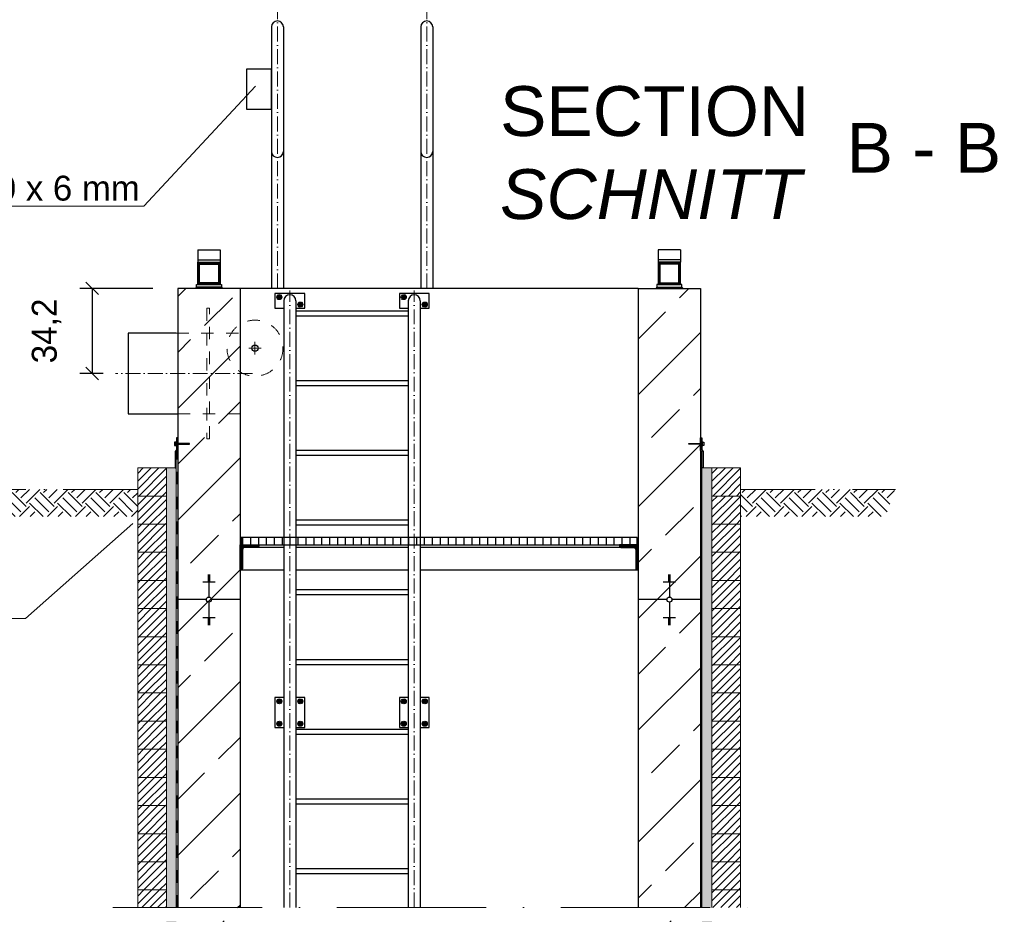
# Model space of a CAD drawing. Header units: millimetres. Extents: x -14064 to 10606674, y -83552 to 74051.
# Tile 109 of 256: x 8000 to 11956, y -17605 to -14012. Entities that reach past the tile are written whole.
import ezdxf

# ---------------------------------------------------------------- set-up
doc = ezdxf.new("R2010")
doc.units = ezdxf.units.MM
doc.linetypes.add('ACAD_ISO10W100', pattern=[18, 12, -3, 0, -3])
doc.linetypes.add('JIS_02_1.0', pattern=[2, 1, -1])
doc.layers.add('0_0_1_im Papierbereich gezeichnet', color=7, linetype='Continuous')
doc.layers.add('Bemaßung', color=7, linetype='Continuous', lineweight=9)
doc.layers.add('Beschriftung', color=7, linetype='Continuous', lineweight=9)
doc.styles.add('LBB3.5M1000', font='isocp.shx', dxfattribs={"height": 3.5})
doc.dimstyles.new('DIN', dxfattribs={"dimtxt": 2.5, "dimasz": 2.5, "dimexe": 1.25, "dimexo": 0.625, "dimtad": 1, "dimtih": 1, "dimdec": 4, "dimdsep": 46, "dimlunit": 6, "dimtxsty": 'Standard', "dimcen": 2.5, "dimadec": 0, "dimazin": 0, "dimtfac": 1, "dimtdec": 4, "dimtmove": 0, "dimatfit": 3, "dimfxl": 0, "dimtvp": 1, "dimtolj": 1, "dimtzin": 0, "dimarcsym": 0})
pattern_1 = [(45, (-14873.44, 21651.095), (7e-15, 112.2532), [79.375, -79.375]), (45, (-14894.49, 21672.14), (7e-15, 112.2532), [79.375, -79.375]), (45, (-14915.54, 21693.19), (7e-15, 112.2532), [79.375, -79.375]), (135, (-14915.54, 21707.22), (-112.2532, 7e-15), [79.375, -79.375]), (135, (-14894.49, 21728.27), (-112.2532, 7e-15), [79.375, -79.375]), (135, (-14873.44, 21749.32), (-112.2532, 7e-15), [79.375, -79.375])]
pattern_2 = [(45, (-82799.4642, 22258.4124), (-2.24506403, 2.24506403), [])]
pattern_3 = [(37.5, (-82682.378, 21858.412), (-0.4000078, 12.2353309), [0, -9.652, 0, -10.795, 0, -10.31875]), (7.5, (-82682.378, 21858.412), (11.238082, 17.9206275), [0, -5.207, 0, -8.6995, 0, -3.33375]), (327.5, (-82690.188, 21858.412), (19.7748093, 0.0359296), [0, -3.175, 0, -11.43, 0, -14.9225]), (317.5, (-82690.188, 21858.412), (19.0889113, 5.573233), [0, -1.5875, 0, -7.493, 0, -8.5725])]
pattern_4 = [(45, (-84081.936, 21858.412), (-15.715448, 15.715448), [])]

# ---------------------------------------------------------------- blocks, each defined once
blk = doc.blocks.new('_Oblique')
at = {"color": 0, "linetype": 'ByBlock', "lineweight": -2}
blk.add_line((-0.5, -0.5), (0.5, 0.5), dxfattribs=at)
blk = doc.blocks.new('*D186')
at = {"layer": 'Bemaßung', "color": 0, "lineweight": -2, "transparency": 16777216}
for p, q in [((8535.7, -15091.4), (8241.6, -15091.4)), ((8291.6, -15091.4), (8291.6, -15433.4)), ((8335.7, -15433.4), (8241.6, -15433.4))]:
    blk.add_line(p, q, dxfattribs=at)
at = {"layer": 'DEFPOINTS', "color": 0, "transparency": 16777216}
for p in [(8635.7, -15091.4), (8291.6, -15433.4), (8435.7, -15433.4)]:
    blk.add_point(p, dxfattribs=at)
at = {"layer": 'Bemaßung', "color": 0, "lineweight": -2, "transparency": 16777216, "xscale": 50, "yscale": 50, "zscale": 50}
for p, rotation in [((8291.6, -15091.4), 90), ((8291.6, -15433.4), 270)]:
    blk.add_blockref('_Oblique', p, dxfattribs=dict(at, rotation=rotation))
at = {"layer": 'Bemaßung', "color": 0, "transparency": 16777216, "insert": (8108.3, -15262.4), "char_height": 100, "attachment_point": 5, "rotation": 90}
blk.add_mtext('\\A1;34,2', dxfattribs=at)

msp = doc.modelspace()

# ---------------------------------------------------------------- hatches: boundary and pattern name
at = {"lineweight": 9}
h = msp.add_hatch(dxfattribs=at)
h.set_pattern_fill('ANSI31', color=256)
h.set_pattern_definition(pattern_2)
h.paths.add_polyline_path([(8805.6754, -14986.36532), (8715.6754, -14986.36532), (8715.6754, -15076.36532), (8805.6754, -15076.36532)])
h.paths.add_polyline_path([(8798.5754, -14993.46532), (8798.5754, -15069.26532), (8722.7754, -15069.26532), (8722.7754, -14993.46532)], flags=16)
h = msp.add_hatch(dxfattribs=at)
h.set_pattern_fill('ANSI31', color=256)
h.set_pattern_definition(pattern_2)
h.paths.add_polyline_path([(10565.6754, -14986.36532), (10655.6754, -14986.36532), (10655.6754, -15076.36532), (10565.6754, -15076.36532)])
h.paths.add_polyline_path([(10572.7754, -14993.46532), (10572.7754, -15069.26532), (10648.5754, -15069.26532), (10648.5754, -14993.46532)], flags=16)
h = msp.add_hatch()
h.set_pattern_fill('ANSI33', color=256, scale=50)
h.set_pattern_definition([(45, (-82799.46, 21858.4), (-224.5064, 224.5064), []), (45, (-82574.96, 21858.4), (-224.5064, 224.5064), [158.75, -79.375])])
edge = h.paths.add_edge_path()
edge.add_line((8885.6754, -15091.36532), (8635.6754, -15091.36532))
edge.add_line((8635.6754, -15091.36532), (8635.6754, -16691.36532))
edge.add_line((8635.6754, -16691.36532), (8750.32286, -16691.36532))
edge.add_arc((8760.6754, -16691.36532), 10.35253, 0, 180, ccw=False)
edge.add_line((8771.02793, -16691.36532), (8885.6754, -16691.36532))
edge.add_line((8885.6754, -16691.36532), (8885.6754, -15091.36532))
h.paths.add_polyline_path([(8760.6754, -16619.87128), (8760.6754, -16616.35138), (8755.6754, -16616.35138), (8735.6754, -16619.87128)], flags=16)
h.paths.add_polyline_path([(8755.6754, -16780.45889), (8760.6754, -16780.45889), (8760.6754, -16776.93899), (8755.6754, -16776.93899)], flags=16)
h.paths.add_polyline_path([(8760.6754, -24050.24374), (8760.6754, -24046.72383), (8755.6754, -24046.72383), (8735.6754, -24050.24374)], flags=16)
edge = h.paths.add_edge_path()
edge.add_line((8885.6754, -24121.73778), (8771.02793, -24121.73778))
edge.add_arc((8760.6754, -24121.73778), 10.35253, -180, 0, ccw=False)
edge.add_line((8750.32286, -24121.73778), (8635.6754, -24121.73778))
edge.add_line((8635.6754, -24121.73778), (8635.6754, -26311.36532))
edge.add_line((8635.6754, -26311.36532), (10735.6754, -26311.36532))
edge.add_line((10735.6754, -26311.36532), (10735.6754, -24121.73778))
edge.add_line((10735.6754, -24121.73778), (10621.02793, -24121.73778))
edge.add_arc((10610.6754, -24121.73778), 10.35253, -180, 0, ccw=False)
edge.add_line((10600.32286, -24121.73778), (10485.6754, -24121.73778))
edge.add_line((10485.6754, -24121.73778), (10485.6754, -26011.36532))
edge.add_line((10485.6754, -26011.36532), (10085.6754, -26011.36532))
edge.add_line((10085.6754, -26011.36532), (10085.6754, -25811.36532))
edge.add_line((10085.6754, -25811.36532), (8885.6754, -25811.36532))
edge.add_line((8885.6754, -25811.36532), (8885.6754, -24121.73778))
h.paths.add_polyline_path([(8760.6754, -24217.87115), (8755.6754, -24217.87115), (8755.6754, -24221.39106), (8760.6754, -24221.39106)], flags=16)
h.paths.add_polyline_path([(10610.6754, -24193.23182), (10610.6754, -24196.75173), (10615.6754, -24196.75173), (10635.6754, -24193.23182)], flags=16)
h.paths.add_polyline_path([(10610.6754, -24025.6044), (10615.6754, -24025.6044), (10615.6754, -24022.0845), (10610.6754, -24022.0845)], flags=16)
h.paths.add_polyline_path([(10610.6754, -16762.85937), (10610.6754, -16766.37927), (10615.6754, -16766.37927), (10635.6754, -16762.85937)], flags=16)
edge = h.paths.add_edge_path()
edge.add_line((10735.6754, -15091.36532), (10485.6754, -15091.36532))
edge.add_line((10485.6754, -15091.36532), (10485.6754, -16691.36532))
edge.add_line((10485.6754, -16691.36532), (10600.32286, -16691.36532))
edge.add_arc((10610.6754, -16691.36532), 10.35253, 0, 180, ccw=False)
edge.add_line((10621.02793, -16691.36532), (10735.6754, -16691.36532))
edge.add_line((10735.6754, -16691.36532), (10735.6754, -15091.36532))
h.paths.add_polyline_path([(10615.6754, -16602.27176), (10610.6754, -16602.27176), (10610.6754, -16605.79166), (10615.6754, -16605.79166)], flags=16)
edge = h.paths.add_edge_path()
edge.add_line((8885.6754, -22653.62134), (8635.6754, -22653.62134))
edge.add_line((8635.6754, -22653.62134), (8635.6754, -24121.73778))
edge.add_line((8635.6754, -24121.73778), (8750.32286, -24121.73778))
edge.add_arc((8760.6754, -24121.73778), 10.35253, 0, 180, ccw=False)
edge.add_line((8771.02793, -24121.73778), (8885.6754, -24121.73778))
edge.add_line((8885.6754, -24121.73778), (8885.6754, -22653.62134))
edge = h.paths.add_edge_path()
edge.add_line((10735.6754, -22653.62134), (10485.6754, -22653.62134))
edge.add_line((10485.6754, -22653.62134), (10485.6754, -24121.73778))
edge.add_line((10485.6754, -24121.73778), (10600.32286, -24121.73778))
edge.add_arc((10610.6754, -24121.73778), 10.35253, 0, 180, ccw=False)
edge.add_line((10621.02793, -24121.73778), (10735.6754, -24121.73778))
edge.add_line((10735.6754, -24121.73778), (10735.6754, -22653.62134))
h.paths.add_polyline_path([(10735.6754, -17632.0379), (10485.6754, -17632.0379), (10485.6754, -22599.84387), (10735.6754, -22599.84387)])
edge = h.paths.add_edge_path()
edge.add_line((10485.6754, -17578.26043), (10735.6754, -17578.26043))
edge.add_line((10735.6754, -17578.26043), (10735.6754, -16691.36532))
edge.add_line((10735.6754, -16691.36532), (10621.02793, -16691.36532))
edge.add_arc((10610.6754, -16691.36532), 10.35253, -180, 0, ccw=False)
edge.add_line((10600.32286, -16691.36532), (10485.6754, -16691.36532))
edge.add_line((10485.6754, -16691.36532), (10485.6754, -17578.26043))
h.paths.add_polyline_path([(8885.6754, -17632.0379), (8635.6754, -17632.0379), (8635.6754, -22599.84387), (8885.6754, -22599.84387)])
edge = h.paths.add_edge_path()
edge.add_line((8635.6754, -17578.26043), (8885.6754, -17578.26043))
edge.add_line((8885.6754, -17578.26043), (8885.6754, -16691.36532))
edge.add_line((8885.6754, -16691.36532), (8771.02793, -16691.36532))
edge.add_arc((8760.6754, -16691.36532), 10.35253, -180, 0, ccw=False)
edge.add_line((8750.32286, -16691.36532), (8635.6754, -16691.36532))
edge.add_line((8635.6754, -16691.36532), (8635.6754, -17578.26043))
h = msp.add_hatch(color=256)
h.dxf.hatch_style = 1
h.paths.add_polyline_path([(8635.6754, -15692.01294), (8630.668, -15692.01294), (8630.668, -15714.40722), (8635.67208, -15714.40722)])
h.paths.add_polyline_path([(8635.67208, -15714.40722), (8630.668, -15714.40722), (8630.668, -15717.54758), (8635.67162, -15717.54758)])
h.paths.add_polyline_path([(8635.67162, -15717.54758), (8630.668, -15717.54758), (8630.668, -15725.39163), (8630.668, -15739.94187), (8624.6754, -15745.93447), (8624.6754, -15812.36532), (8629.6754, -15812.36532), (8629.6754, -15748.00554), (8635.668, -15742.01294)])
h = msp.add_hatch(color=256)
h.dxf.hatch_style = 1
h.paths.add_polyline_path([(10735.6754, -15692.01294), (10740.68279, -15692.01294), (10740.68279, -15714.40722), (10735.67871, -15714.40722)])
h.paths.add_polyline_path([(10735.67871, -15714.40722), (10740.68279, -15714.40722), (10740.68279, -15717.54758), (10735.67917, -15717.54758)])
h.paths.add_polyline_path([(10735.67917, -15717.54758), (10740.68279, -15717.54758), (10740.68279, -15725.39163), (10740.68279, -15739.94187), (10746.6754, -15745.93447), (10746.6754, -15812.36532), (10741.6754, -15812.36532), (10741.6754, -15748.00554), (10735.68279, -15742.01294)])
at = {"lineweight": 5}
h = msp.add_hatch(dxfattribs=at)
h.set_pattern_fill('ANSI31', color=256, scale=0.4, style=0)
h.set_pattern_definition([(45, (-84081.9356, 21817.7648), (-0.898025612, 0.898025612), [])])
h.paths.add_polyline_path([(8630.668, -15717.54758), (8683.17567, -15717.54758), (8683.17567, -15714.40722), (8630.668, -15714.40722)])
h = msp.add_hatch(dxfattribs=at)
h.set_pattern_fill('ANSI31', color=256, scale=0.4, style=0)
h.set_pattern_definition([(45, (-9082.4027, -25874.4623), (-0.89802561, 0.89802561), [])])
h.paths.add_polyline_path([(10740.68279, -15717.54758), (10688.17512, -15717.54758), (10688.17512, -15714.40722), (10740.68279, -15714.40722)])
h = msp.add_hatch(dxfattribs=at)
h.set_pattern_fill('ANSI31', color=256, scale=7, style=0)
h.set_pattern_definition([(45, (-86388.936, 21971.412), (-15.715448, 15.715448), [])])
h.paths.add_polyline_path([(8474.6754, -15812.36532), (8589.6754, -15812.36532), (8589.6754, -15925.36532), (8474.6754, -15925.36532)])
h = msp.add_hatch(dxfattribs=at)
h.set_pattern_fill('ANSI31', color=256, scale=7, style=0)
h.set_pattern_definition([(45, (-84081.936, 21971.412), (-15.715448, 15.715448), [])])
h.paths.add_polyline_path([(10781.6754, -15812.36532), (10896.6754, -15812.36532), (10896.6754, -15925.36532), (10781.6754, -15925.36532)])
h = msp.add_hatch()
h.set_pattern_fill('EARTH', color=256, scale=12.5, angle=45, style=0)
h.set_pattern_definition(pattern_1)
h.paths.add_polyline_path([(7855.16207, -15898.6824), (7892.06517, -16007.77019), (8474.6754, -16007.77019), (8474.6754, -15898.6824)])
h = msp.add_hatch()
h.set_pattern_fill('EARTH', color=256, scale=12.5, angle=45, style=0)
h.set_pattern_definition(pattern_1)
h.paths.add_polyline_path([(11516.18872, -15898.6824), (11479.28562, -16007.77019), (10896.6754, -16007.77019), (10896.6754, -15898.6824)])
h = msp.add_hatch(dxfattribs=at)
h.set_pattern_fill('ANSI31', color=256, scale=7, style=0)
h.set_pattern_definition(pattern_4)
h.paths.add_polyline_path([(8589.6754, -15925.36532), (8474.6754, -15925.36532), (8474.6754, -16038.36532), (8589.6754, -16038.36532)])
h = msp.add_hatch(dxfattribs=at)
h.set_pattern_fill('ANSI31', color=256, scale=7, style=0)
h.set_pattern_definition(pattern_4)
h.paths.add_polyline_path([(10781.6754, -15925.36532), (10896.6754, -15925.36532), (10896.6754, -16038.36532), (10781.6754, -16038.36532)])
h = msp.add_hatch(dxfattribs=at)
h.set_pattern_fill('ANSI31', color=256, scale=7, style=0)
h.set_pattern_definition(pattern_4)
h.paths.add_polyline_path([(8589.6754, -16038.36532), (8474.6754, -16038.36532), (8474.6754, -16151.36532), (8589.6754, -16151.36532)])
h = msp.add_hatch(dxfattribs=at)
h.set_pattern_fill('ANSI31', color=256, scale=7, style=0)
h.set_pattern_definition(pattern_4)
h.paths.add_polyline_path([(10781.6754, -16038.36532), (10896.6754, -16038.36532), (10896.6754, -16151.36532), (10781.6754, -16151.36532)])
h = msp.add_hatch()
h.set_pattern_fill('ANSI31', color=256, scale=10, angle=45)
h.set_pattern_definition([(90, (-75049.837, 22228.412), (-31.75, 5e-15), [])])
h.paths.add_polyline_path([(8890.6754, -16121.36532), (10480.6754, -16121.36532), (10480.6754, -16091.36532), (8890.6754, -16091.36532)])
at = {"lineweight": 9}
h = msp.add_hatch(dxfattribs=at)
h.set_pattern_fill('ANSI31', color=256)
h.set_pattern_definition([(45, (-75349.837, 22228.4124), (-2.24506403, 2.24506403), [])])
edge = h.paths.add_edge_path()
edge.add_line((8885.6754, -16221.36532), (8885.6754, -16121.36532))
edge.add_line((8885.6754, -16121.36532), (8960.6754, -16121.36532))
edge.add_line((8960.6754, -16121.36532), (8960.6754, -16126.36532))
edge.add_arc((8955.6754, -16126.36532), 5, -90, 0, ccw=False)
edge.add_line((8955.6754, -16131.36532), (8905.6754, -16131.36532))
edge.add_arc((8905.6754, -16141.36532), 10, 90, 180)
edge.add_line((8895.6754, -16141.36532), (8895.6754, -16216.36532))
edge.add_arc((8890.6754, -16216.36532), 5, -90, 0, ccw=False)
edge.add_line((8890.6754, -16221.36532), (8885.6754, -16221.36532))
h = msp.add_hatch(dxfattribs=at)
h.set_pattern_fill('ANSI31', color=256)
h.set_pattern_definition([(45, (-75049.837, 22228.4124), (-2.24506403, 2.24506403), [])])
edge = h.paths.add_edge_path()
edge.add_line((10485.6754, -16221.36532), (10485.6754, -16121.36532))
edge.add_line((10485.6754, -16121.36532), (10410.6754, -16121.36532))
edge.add_line((10410.6754, -16121.36532), (10410.6754, -16126.36532))
edge.add_arc((10415.6754, -16126.36532), 5, 180, 270)
edge.add_line((10415.6754, -16131.36532), (10465.6754, -16131.36532))
edge.add_arc((10465.6754, -16141.36532), 10, 0, 90, ccw=False)
edge.add_line((10475.6754, -16141.36532), (10475.6754, -16216.36532))
edge.add_arc((10480.6754, -16216.36532), 5, 180, 270)
edge.add_line((10480.6754, -16221.36532), (10485.6754, -16221.36532))
at = {"lineweight": 5}
h = msp.add_hatch(dxfattribs=at)
h.set_pattern_fill('ANSI31', color=256, scale=7, style=0)
h.set_pattern_definition(pattern_4)
h.paths.add_polyline_path([(8589.6754, -16151.36532), (8474.6754, -16151.36532), (8474.6754, -16264.36532), (8589.6754, -16264.36532)])
h = msp.add_hatch(dxfattribs=at)
h.set_pattern_fill('ANSI31', color=256, scale=7, style=0)
h.set_pattern_definition(pattern_4)
h.paths.add_polyline_path([(10781.6754, -16151.36532), (10896.6754, -16151.36532), (10896.6754, -16264.36532), (10781.6754, -16264.36532)])
h = msp.add_hatch(dxfattribs=at)
h.set_pattern_fill('ANSI31', color=256, scale=7, style=0)
h.set_pattern_definition(pattern_4)
h.paths.add_polyline_path([(8589.6754, -16264.36532), (8474.6754, -16264.36532), (8474.6754, -16377.36532), (8589.6754, -16377.36532)])
h = msp.add_hatch(dxfattribs=at)
h.set_pattern_fill('ANSI31', color=256, scale=7, style=0)
h.set_pattern_definition(pattern_4)
h.paths.add_polyline_path([(10781.6754, -16264.36532), (10896.6754, -16264.36532), (10896.6754, -16377.36532), (10781.6754, -16377.36532)])
h = msp.add_hatch(dxfattribs=at)
h.set_pattern_fill('ANSI31', color=256, scale=7, style=0)
h.set_pattern_definition(pattern_4)
h.paths.add_polyline_path([(8589.6754, -16377.36532), (8474.6754, -16377.36532), (8474.6754, -16490.36532), (8589.6754, -16490.36532)])
h = msp.add_hatch(dxfattribs=at)
h.set_pattern_fill('ANSI31', color=256, scale=7, style=0)
h.set_pattern_definition(pattern_4)
h.paths.add_polyline_path([(10781.6754, -16377.36532), (10896.6754, -16377.36532), (10896.6754, -16490.36532), (10781.6754, -16490.36532)])
h = msp.add_hatch(dxfattribs=at)
h.set_pattern_fill('ANSI31', color=256, scale=7, style=0)
h.set_pattern_definition(pattern_4)
h.paths.add_polyline_path([(8589.6754, -16490.36532), (8474.6754, -16490.36532), (8474.6754, -16603.36532), (8589.6754, -16603.36532)])
h = msp.add_hatch(dxfattribs=at)
h.set_pattern_fill('ANSI31', color=256, scale=7, style=0)
h.set_pattern_definition(pattern_4)
h.paths.add_polyline_path([(10781.6754, -16490.36532), (10896.6754, -16490.36532), (10896.6754, -16603.36532), (10781.6754, -16603.36532)])
h = msp.add_hatch(dxfattribs=at)
h.set_pattern_fill('ANSI31', color=256, scale=7, style=0)
h.set_pattern_definition(pattern_4)
h.paths.add_polyline_path([(8589.6754, -16603.36532), (8474.6754, -16603.36532), (8474.6754, -16716.36532), (8589.6754, -16716.36532)])
h = msp.add_hatch(dxfattribs=at)
h.set_pattern_fill('ANSI31', color=256, scale=7, style=0)
h.set_pattern_definition(pattern_4)
h.paths.add_polyline_path([(10781.6754, -16603.36532), (10896.6754, -16603.36532), (10896.6754, -16716.36532), (10781.6754, -16716.36532)])
h = msp.add_hatch(dxfattribs=at)
h.set_pattern_fill('ANSI31', color=256, scale=7, style=0)
h.set_pattern_definition(pattern_4)
h.paths.add_polyline_path([(8589.6754, -16716.36532), (8474.6754, -16716.36532), (8474.6754, -16829.36532), (8589.6754, -16829.36532)])
h = msp.add_hatch(dxfattribs=at)
h.set_pattern_fill('ANSI31', color=256, scale=7, style=0)
h.set_pattern_definition(pattern_4)
h.paths.add_polyline_path([(10781.6754, -16716.36532), (10896.6754, -16716.36532), (10896.6754, -16829.36532), (10781.6754, -16829.36532)])
h = msp.add_hatch(dxfattribs=at)
h.set_pattern_fill('ANSI31', color=256, scale=7, style=0)
h.set_pattern_definition(pattern_4)
h.paths.add_polyline_path([(8589.6754, -16829.36532), (8474.6754, -16829.36532), (8474.6754, -16942.36532), (8589.6754, -16942.36532)])
h = msp.add_hatch(dxfattribs=at)
h.set_pattern_fill('ANSI31', color=256, scale=7, style=0)
h.set_pattern_definition(pattern_4)
h.paths.add_polyline_path([(10781.6754, -16829.36532), (10896.6754, -16829.36532), (10896.6754, -16942.36532), (10781.6754, -16942.36532)])
h = msp.add_hatch(dxfattribs=at)
h.set_pattern_fill('ANSI31', color=256, scale=7, style=0)
h.set_pattern_definition(pattern_4)
h.paths.add_polyline_path([(8589.6754, -16942.36532), (8474.6754, -16942.36532), (8474.6754, -17055.36532), (8589.6754, -17055.36532)])
h = msp.add_hatch(dxfattribs=at)
h.set_pattern_fill('ANSI31', color=256, scale=7, style=0)
h.set_pattern_definition(pattern_4)
h.paths.add_polyline_path([(10781.6754, -16942.36532), (10896.6754, -16942.36532), (10896.6754, -17055.36532), (10781.6754, -17055.36532)])
h = msp.add_hatch(dxfattribs=at)
h.set_pattern_fill('ANSI31', color=256, scale=7, style=0)
h.set_pattern_definition(pattern_4)
h.paths.add_polyline_path([(8589.6754, -17055.36532), (8474.6754, -17055.36532), (8474.6754, -17168.36532), (8589.6754, -17168.36532)])
h = msp.add_hatch(dxfattribs=at)
h.set_pattern_fill('ANSI31', color=256, scale=7, style=0)
h.set_pattern_definition(pattern_4)
h.paths.add_polyline_path([(10781.6754, -17055.36532), (10896.6754, -17055.36532), (10896.6754, -17168.36532), (10781.6754, -17168.36532)])
h = msp.add_hatch(dxfattribs=at)
h.set_pattern_fill('ANSI31', color=256, scale=7, style=0)
h.set_pattern_definition(pattern_4)
h.paths.add_polyline_path([(8589.6754, -17168.36532), (8474.6754, -17168.36532), (8474.6754, -17281.36532), (8589.6754, -17281.36532)])
h = msp.add_hatch(dxfattribs=at)
h.set_pattern_fill('ANSI31', color=256, scale=7, style=0)
h.set_pattern_definition(pattern_4)
h.paths.add_polyline_path([(10781.6754, -17168.36532), (10896.6754, -17168.36532), (10896.6754, -17281.36532), (10781.6754, -17281.36532)])
h = msp.add_hatch(dxfattribs=at)
h.set_pattern_fill('ANSI31', color=256, scale=7, style=0)
h.set_pattern_definition(pattern_4)
h.paths.add_polyline_path([(8589.6754, -17281.36532), (8474.6754, -17281.36532), (8474.6754, -17394.36532), (8589.6754, -17394.36532)])
h = msp.add_hatch(dxfattribs=at)
h.set_pattern_fill('ANSI31', color=256, scale=7, style=0)
h.set_pattern_definition(pattern_4)
h.paths.add_polyline_path([(10781.6754, -17281.36532), (10896.6754, -17281.36532), (10896.6754, -17394.36532), (10781.6754, -17394.36532)])
h = msp.add_hatch(dxfattribs=at)
h.set_pattern_fill('ANSI31', color=256, scale=7, style=0)
h.set_pattern_definition(pattern_4)
h.paths.add_polyline_path([(8589.6754, -17394.36532), (8474.6754, -17394.36532), (8474.6754, -17507.36532), (8589.6754, -17507.36532)])
h = msp.add_hatch(dxfattribs=at)
h.set_pattern_fill('ANSI31', color=256, scale=7, style=0)
h.set_pattern_definition(pattern_4)
h.paths.add_polyline_path([(10781.6754, -17394.36532), (10896.6754, -17394.36532), (10896.6754, -17507.36532), (10781.6754, -17507.36532)])
h = msp.add_hatch(dxfattribs=at)
h.set_pattern_fill('ANSI31', color=256, scale=7, style=0)
h.set_pattern_definition(pattern_4)
h.paths.add_polyline_path([(8474.6754, -17578.26043), (8589.6754, -17578.26043), (8589.6754, -17507.36532), (8474.6754, -17507.36532)])
h = msp.add_hatch(dxfattribs=at)
h.set_pattern_fill('ANSI31', color=256, scale=7, style=0)
h.set_pattern_definition(pattern_4)
h.paths.add_polyline_path([(10781.6754, -17578.26043), (10896.6754, -17578.26043), (10896.6754, -17507.36532), (10781.6754, -17507.36532)])
at = {"layer": 'Bemaßung', "lineweight": 5}
h = msp.add_hatch(dxfattribs=at)
h.set_pattern_fill('AR-SAND', color=256, scale=0.25)
h.set_pattern_definition(pattern_3)
h.paths.add_polyline_path([(8629.6754, -22653.62134), (8589.6754, -22653.62134), (8589.6754, -26361.36532), (8629.6754, -26361.36532)])
h.paths.add_polyline_path([(8629.6754, -17632.0379), (8589.6754, -17632.0379), (8589.6754, -22599.84387), (8629.6754, -22599.84387)])
h.paths.add_polyline_path([(8589.6754, -17578.26043), (8629.6754, -17578.26043), (8629.6754, -15812.36532), (8589.6754, -15812.36532)])
h = msp.add_hatch(dxfattribs=at)
h.set_pattern_fill('AR-SAND', color=256, scale=0.25)
h.set_pattern_definition(pattern_3)
h.paths.add_polyline_path([(10781.6754, -22653.62134), (10741.6754, -22653.62134), (10741.6754, -26361.36532), (10781.6754, -26361.36532)])
h.paths.add_polyline_path([(10741.6754, -17578.26043), (10781.6754, -17578.26043), (10781.6754, -15812.36532), (10741.6754, -15812.36532)])
h.paths.add_polyline_path([(10781.6754, -17632.0379), (10741.6754, -17632.0379), (10741.6754, -22599.84387), (10781.6754, -22599.84387)])

# ---------------------------------------------------------------- linework, layer by layer
at = {"linetype": 'ACAD_ISO10W100', "lineweight": 18, "ltscale": 5}
for p, q in [((9035.6754, -15091.36532), (9035.6754, -13967.21532)), ((9635.6754, -15091.36532), (9635.6754, -13967.21532)), ((9085.6754, -17578.26043), (9085.6754, -15099.9097)), ((9585.6754, -17578.26043), (9585.6754, -15099.9097)), ((8945.6754, -15306.36532), (8945.6754, -15356.36532)), ((8920.6754, -15331.36532), (8970.6754, -15331.36532)), ((8935.6754, -15433.36532), (8385.6754, -15433.36532))]:
    msp.add_line(p, q, dxfattribs=at)
for p, q in [((9011.5254, -14041.36532), (9011.5254, -15091.36532)), ((9059.8254, -14041.36532), (9059.8254, -15091.36532)), ((9611.5254, -14041.36532), (9611.5254, -15091.36532)), ((9659.8254, -14041.36532), (9659.8254, -15091.36532)), ((8715.6754, -14936.36532), (8805.6754, -14936.36532)), ((8715.6754, -14936.36532), (8715.6754, -14986.36532)), ((8805.6754, -14936.36532), (8805.6754, -14986.36532)), ((10655.6754, -14936.36532), (10565.6754, -14936.36532)), ((10565.6754, -14936.36532), (10565.6754, -14986.36532)), ((10655.6754, -14936.36532), (10655.6754, -14986.36532)), ((8715.6754, -14976.36532), (8805.6754, -14976.36532)), ((10655.6754, -14976.36532), (10565.6754, -14976.36532)), ((8885.6754, -15091.36532), (8635.6754, -15091.36532)), ((8635.6754, -15091.36532), (8635.6754, -17578.26043)), ((8710.6754, -15086.36532), (8705.6754, -15091.36532)), ((8710.6754, -15086.36532), (8710.6754, -15076.36532)), ((8710.6754, -15076.36532), (8810.6754, -15076.36532)), ((8810.6754, -15086.36532), (8710.6754, -15086.36532)), ((8810.6754, -15076.36532), (8810.6754, -15086.36532)), ((8810.6754, -15086.36532), (8815.6754, -15091.36532)), ((10485.6754, -15091.36532), (8885.6754, -15091.36532)), ((8885.6754, -15091.36532), (8885.6754, -17578.26043)), ((10485.6754, -15091.36532), (10485.6754, -17578.26043)), ((10485.6754, -15091.36532), (10735.6754, -15091.36532)), ((10560.6754, -15086.36532), (10555.6754, -15091.36532)), ((10560.6754, -15076.36532), (10560.6754, -15086.36532)), ((10660.6754, -15076.36532), (10560.6754, -15076.36532)), ((10560.6754, -15086.36532), (10660.6754, -15086.36532)), ((10660.6754, -15086.36532), (10660.6754, -15076.36532)), ((10660.6754, -15086.36532), (10665.6754, -15091.36532)), ((10735.6754, -15091.36532), (10735.6754, -17578.26043)), ((9061.5254, -15141.36532), (9061.5254, -17578.26043)), ((9109.8254, -15141.36532), (9109.8254, -17578.26043)), ((9561.5254, -15141.36532), (9561.5254, -17578.26043)), ((9609.8254, -15141.36532), (9609.8254, -17578.26043)), ((9109.8254, -15181.36532), (9561.5254, -15181.36532)), ((9109.8254, -15201.36532), (9561.5254, -15201.36532)), ((9109.8254, -15461.36532), (9561.5254, -15461.36532)), ((9109.8254, -15481.36532), (9561.5254, -15481.36532)), ((9109.8254, -15741.36532), (9561.5254, -15741.36532)), ((9109.8254, -15761.36532), (9561.5254, -15761.36532)), ((9109.8254, -16021.36532), (9561.5254, -16021.36532)), ((9109.8254, -16041.36532), (9561.5254, -16041.36532)), ((9061.5254, -16131.36532), (8955.6754, -16131.36532)), ((9561.5254, -16131.36532), (9109.8254, -16131.36532)), ((10415.6754, -16131.36532), (9609.8254, -16131.36532)), ((8755.6754, -16241.71204), (8765.6754, -16241.71204)), ((8755.6754, -16245.23195), (8765.6754, -16245.23195)), ((8755.6754, -16248.75185), (8765.6754, -16248.75185)), ((8755.6754, -16252.27176), (8765.6754, -16252.27176)), ((8755.6754, -16255.79166), (8765.6754, -16255.79166)), ((8760.6754, -16241.36532), (8760.6754, -16331.01279)), ((8885.6754, -16221.36532), (9061.5254, -16221.36532)), ((9109.8254, -16221.36532), (9561.5254, -16221.36532)), ((9609.8254, -16221.36532), (10480.6754, -16221.36532)), ((10605.6754, -16241.71204), (10615.6754, -16241.71204)), ((10605.6754, -16245.23195), (10615.6754, -16245.23195)), ((10605.6754, -16248.75185), (10615.6754, -16248.75185)), ((10605.6754, -16252.27176), (10615.6754, -16252.27176)), ((10605.6754, -16255.79166), (10615.6754, -16255.79166)), ((10610.6754, -16241.36532), (10610.6754, -16331.01279)), ((8735.6754, -16269.87128), (8785.6754, -16269.87128)), ((8755.6754, -16259.31157), (8765.6754, -16259.31157)), ((8755.6754, -16262.83147), (8765.6754, -16262.83147)), ((8755.6754, -16266.35138), (8765.6754, -16266.35138)), ((10585.6754, -16269.87128), (10635.6754, -16269.87128)), ((10605.6754, -16259.31157), (10615.6754, -16259.31157)), ((10605.6754, -16262.83147), (10615.6754, -16262.83147)), ((10605.6754, -16266.35138), (10615.6754, -16266.35138)), ((9109.8254, -16301.36532), (9561.5254, -16301.36532)), ((9109.8254, -16321.36532), (9561.5254, -16321.36532)), ((8750.32286, -16341.36532), (8635.6754, -16341.36532)), ((8760.6754, -16351.71786), (8760.6754, -16441.36532)), ((8885.6754, -16341.36532), (8771.02793, -16341.36532)), ((10600.32286, -16341.36532), (10485.6754, -16341.36532)), ((10610.6754, -16351.71786), (10610.6754, -16441.36532)), ((10735.6754, -16341.36532), (10621.02793, -16341.36532)), ((8735.6754, -16412.85937), (8785.6754, -16412.85937)), ((8755.6754, -16416.37927), (8765.6754, -16416.37927)), ((10585.6754, -16412.85937), (10635.6754, -16412.85937)), ((10605.6754, -16416.37927), (10615.6754, -16416.37927)), ((8755.6754, -16419.89918), (8765.6754, -16419.89918)), ((8755.6754, -16423.41908), (8765.6754, -16423.41908)), ((8755.6754, -16426.93899), (8765.6754, -16426.93899)), ((8755.6754, -16430.45889), (8765.6754, -16430.45889)), ((8755.6754, -16433.9788), (8765.6754, -16433.9788)), ((8755.6754, -16437.4987), (8765.6754, -16437.4987)), ((8755.6754, -16441.01861), (8765.6754, -16441.01861)), ((10605.6754, -16419.89918), (10615.6754, -16419.89918)), ((10605.6754, -16423.41908), (10615.6754, -16423.41908)), ((10605.6754, -16426.93899), (10615.6754, -16426.93899)), ((10605.6754, -16430.45889), (10615.6754, -16430.45889)), ((10605.6754, -16433.9788), (10615.6754, -16433.9788)), ((10605.6754, -16437.4987), (10615.6754, -16437.4987)), ((10605.6754, -16441.01861), (10615.6754, -16441.01861)), ((9109.8254, -16581.36532), (9561.5254, -16581.36532)), ((9109.8254, -16601.36532), (9561.5254, -16601.36532)), ((9109.8254, -16861.36532), (9561.5254, -16861.36532)), ((9109.8254, -16881.36532), (9561.5254, -16881.36532)), ((9109.8254, -17141.36532), (9561.5254, -17141.36532)), ((9109.8254, -17161.36532), (9561.5254, -17161.36532)), ((9109.8254, -17421.36532), (9561.5254, -17421.36532)), ((9109.8254, -17441.36532), (9561.5254, -17441.36532))]:
    msp.add_line(p, q)
at = {"lineweight": 9}
for p, q in [((8499.07479, -14761.63879), (8948.40067, -14279.54027)), ((8499.07479, -14761.63879), (7364.94515, -14761.63879)), ((8629.6754, -15748.00554), (8629.6754, -17578.26043)), ((10741.6754, -15748.00554), (10741.6754, -17578.26043)), ((8023.7381, -16416.95992), (8455.54298, -16035.09368)), ((6290.6935, -16416.95992), (8023.7381, -16416.95992))]:
    msp.add_line(p, q, dxfattribs=at)
at = {"linetype": 'JIS_02_1.0', "lineweight": 9, "ltscale": 25}
for p, q in [((9034.51038, -15135.45534), (9052.69041, -15117.27531)), ((9034.51038, -15117.27531), (9052.69041, -15135.45534)), ((9136.84041, -15165.45534), (9118.66038, -15147.27531)), ((9136.84041, -15147.27531), (9118.66038, -15165.45534)), ((9534.51038, -15135.45534), (9552.69041, -15117.27531)), ((9534.51038, -15117.27531), (9552.69041, -15135.45534)), ((9636.84041, -15165.45534), (9618.66038, -15147.27531)), ((9636.84041, -15147.27531), (9618.66038, -15165.45534)), ((9034.51038, -16758.79034), (9052.69041, -16740.61031)), ((9034.51038, -16740.61031), (9052.69041, -16758.79034)), ((9136.84041, -16758.79034), (9118.66038, -16740.61031)), ((9136.84041, -16740.61031), (9118.66038, -16758.79034)), ((9534.51038, -16758.79034), (9552.69041, -16740.61031)), ((9534.51038, -16740.61031), (9552.69041, -16758.79034)), ((9636.84041, -16758.79034), (9618.66038, -16740.61031)), ((9636.84041, -16740.61031), (9618.66038, -16758.79034)), ((9034.51038, -16830.61031), (9052.69041, -16848.79034)), ((9034.51038, -16848.79034), (9052.69041, -16830.61031)), ((9136.84041, -16830.61031), (9118.66038, -16848.79034)), ((9136.84041, -16848.79034), (9118.66038, -16830.61031)), ((9534.51038, -16830.61031), (9552.69041, -16848.79034)), ((9534.51038, -16848.79034), (9552.69041, -16830.61031)), ((9636.84041, -16830.61031), (9618.66038, -16848.79034)), ((9636.84041, -16848.79034), (9618.66038, -16830.61031))]:
    msp.add_line(p, q, dxfattribs=at)
at = {"linetype": 'JIS_02_1.0', "lineweight": 18, "ltscale": 50}
for p, q in [((8629.6754, -15271.41532), (8885.6754, -15271.41532)), ((8635.6754, -15595.31532), (8885.6754, -15595.31532))]:
    msp.add_line(p, q, dxfattribs=at)
at = {"linetype": 'JIS_02_1.0', "lineweight": 25, "ltscale": 50}
for p, q in [((8631.6754, -17578.26043), (8631.6754, -15746.00554)), ((10739.6754, -17578.26043), (10739.6754, -15746.00554))]:
    msp.add_line(p, q, dxfattribs=at)
at = {"linetype": 'ACAD_ISO10W100', "lineweight": 13, "ltscale": 25}
for p, q in [((8589.6754, -15812.36532), (8629.6754, -15812.36532)), ((10781.6754, -15812.36532), (10741.6754, -15812.36532)), ((8474.6754, -15898.6824), (7851.87231, -15898.6824)), ((10896.6754, -15898.6824), (11519.47848, -15898.6824))]:
    msp.add_line(p, q, dxfattribs=at)
at = {"linetype": 'ACAD_ISO10W100', "lineweight": 18, "ltscale": 50}
msp.add_line((8374.6754, -17578.26043), (10996.6754, -17578.26043), dxfattribs=at)
for points in [[(8911.5254, -14371.36532), (9011.5254, -14371.36532), (9011.5254, -14211.36532), (8911.5254, -14211.36532)], [(8715.6754, -14986.36532), (8805.6754, -14986.36532), (8805.6754, -15076.36532), (8715.6754, -15076.36532)], [(10655.6754, -14986.36532), (10565.6754, -14986.36532), (10565.6754, -15076.36532), (10655.6754, -15076.36532)], [(8722.7754, -14993.46532), (8798.5754, -14993.46532), (8798.5754, -15069.26532), (8722.7754, -15069.26532)], [(10648.5754, -14993.46532), (10572.7754, -14993.46532), (10572.7754, -15069.26532), (10648.5754, -15069.26532)], [(8890.6754, -16121.36532), (10480.6754, -16121.36532), (10480.6754, -16091.36532), (8890.6754, -16091.36532)]]:
    msp.add_lwpolyline(points, close=True)
for points in [[(9109.8254, -15171.36532), (9145.6754, -15171.36532), (9145.6754, -15111.36532), (9025.6754, -15111.36532), (9025.6754, -15171.36532), (9061.5254, -15171.36532)], [(9609.8254, -15171.36532), (9645.6754, -15171.36532), (9645.6754, -15111.36532), (9525.6754, -15111.36532), (9525.6754, -15171.36532), (9561.5254, -15171.36532)], [(8629.6754, -15271.41532), (8435.6754, -15271.41532), (8435.6754, -15595.31532), (8635.6754, -15595.31532)], [(8629.6754, -15812.36527), (8629.6754, -15748.00554), (8635.668, -15742.01294), (8635.6754, -15692.01294), (8630.668, -15692.01294), (8630.668, -15739.94187), (8624.6754, -15745.93447), (8624.6754, -15812.36532), (8629.6754, -15812.36532)], [(10741.6754, -15812.36527), (10741.6754, -15748.00554), (10735.68279, -15742.01294), (10735.6754, -15692.01294), (10740.68279, -15692.01294), (10740.68279, -15739.94187), (10746.6754, -15745.93447), (10746.6754, -15812.36532), (10741.6754, -15812.36532)], [(9061.5254, -16734.70032), (9025.6754, -16734.70032), (9025.6754, -16854.70032), (9061.5254, -16854.70032)], [(9109.8254, -16854.70032), (9145.6754, -16854.70032), (9145.6754, -16734.70032), (9109.8254, -16734.70032)], [(9561.5254, -16734.70032), (9525.6754, -16734.70032), (9525.6754, -16854.70032), (9561.5254, -16854.70032)], [(9609.8254, -16854.70032), (9645.6754, -16854.70032), (9645.6754, -16734.70032), (9609.8254, -16734.70032)]]:
    msp.add_lwpolyline(points)
at = {"linetype": 'JIS_02_1.0', "lineweight": 9, "ltscale": 25}
for points in [[(9037.73283, -15120.14727), (9034.894, -15128.21161), (9040.76157, -15134.42966), (9049.46796, -15132.58338), (9052.30679, -15124.51904), (9046.43922, -15118.30099)], [(9129.12444, -15164.8036), (9135.99548, -15159.71623), (9134.62143, -15151.27795), (9126.37635, -15147.92705), (9119.50531, -15153.01442), (9120.87936, -15161.4527)], [(9537.73283, -15120.14727), (9534.894, -15128.21161), (9540.76157, -15134.42966), (9549.46796, -15132.58338), (9552.30679, -15124.51904), (9546.43922, -15118.30099)], [(9629.12444, -15164.8036), (9635.99548, -15159.71623), (9634.62143, -15151.27795), (9626.37635, -15147.92705), (9619.50531, -15153.01442), (9620.87936, -15161.4527)], [(9037.73283, -16743.48227), (9034.894, -16751.54661), (9040.76157, -16757.76466), (9049.46796, -16755.91838), (9052.30679, -16747.85404), (9046.43922, -16741.63599)], [(9133.61796, -16743.48227), (9136.45679, -16751.54661), (9130.58922, -16757.76466), (9121.88283, -16755.91838), (9119.044, -16747.85404), (9124.91157, -16741.63599)], [(9537.73283, -16743.48227), (9534.894, -16751.54661), (9540.76157, -16757.76466), (9549.46796, -16755.91838), (9552.30679, -16747.85404), (9546.43922, -16741.63599)], [(9633.61796, -16743.48227), (9636.45679, -16751.54661), (9630.58922, -16757.76466), (9621.88283, -16755.91838), (9619.044, -16747.85404), (9624.91157, -16741.63599)], [(9037.73283, -16845.91838), (9034.894, -16837.85404), (9040.76157, -16831.63599), (9049.46796, -16833.48227), (9052.30679, -16841.54661), (9046.43922, -16847.76466)], [(9133.61796, -16845.91838), (9136.45679, -16837.85404), (9130.58922, -16831.63599), (9121.88283, -16833.48227), (9119.044, -16841.54661), (9124.91157, -16847.76466)], [(9537.73283, -16845.91838), (9534.894, -16837.85404), (9540.76157, -16831.63599), (9549.46796, -16833.48227), (9552.30679, -16841.54661), (9546.43922, -16847.76466)], [(9633.61796, -16845.91838), (9636.45679, -16837.85404), (9630.58922, -16831.63599), (9621.88283, -16833.48227), (9619.044, -16841.54661), (9624.91157, -16847.76466)]]:
    msp.add_lwpolyline(points, close=True, dxfattribs=at)
at = {"linetype": 'JIS_02_1.0', "lineweight": 18, "ltscale": 50}
msp.add_lwpolyline([(8752.6754, -15695.31532), (8762.6754, -15695.31532), (8762.6754, -15171.41532), (8752.6754, -15171.41532)], close=True, dxfattribs=at)
at = {"lineweight": 9}
for points in [[(8474.6754, -15812.36532), (8589.6754, -15812.36532), (8589.6754, -15925.36532), (8474.6754, -15925.36532), (8474.6754, -15812.36532)], [(10781.6754, -15812.36532), (10896.6754, -15812.36532), (10896.6754, -15925.36532), (10781.6754, -15925.36532), (10781.6754, -15812.36532)], [(8589.6754, -15925.36532), (8474.6754, -15925.36532), (8474.6754, -16038.36532), (8589.6754, -16038.36532), (8589.6754, -15925.36532)], [(10781.6754, -15925.36532), (10896.6754, -15925.36532), (10896.6754, -16038.36532), (10781.6754, -16038.36532), (10781.6754, -15925.36532)], [(8589.6754, -16038.36532), (8474.6754, -16038.36532), (8474.6754, -16151.36532), (8589.6754, -16151.36532), (8589.6754, -16038.36532)], [(10781.6754, -16038.36532), (10896.6754, -16038.36532), (10896.6754, -16151.36532), (10781.6754, -16151.36532), (10781.6754, -16038.36532)], [(8589.6754, -16151.36532), (8474.6754, -16151.36532), (8474.6754, -16264.36532), (8589.6754, -16264.36532), (8589.6754, -16151.36532)], [(10781.6754, -16151.36532), (10896.6754, -16151.36532), (10896.6754, -16264.36532), (10781.6754, -16264.36532), (10781.6754, -16151.36532)], [(8589.6754, -16264.36532), (8474.6754, -16264.36532), (8474.6754, -16377.36532), (8589.6754, -16377.36532), (8589.6754, -16264.36532)], [(10781.6754, -16264.36532), (10896.6754, -16264.36532), (10896.6754, -16377.36532), (10781.6754, -16377.36532), (10781.6754, -16264.36532)], [(8589.6754, -16377.36532), (8474.6754, -16377.36532), (8474.6754, -16490.36532), (8589.6754, -16490.36532), (8589.6754, -16377.36532)], [(10781.6754, -16377.36532), (10896.6754, -16377.36532), (10896.6754, -16490.36532), (10781.6754, -16490.36532), (10781.6754, -16377.36532)], [(8589.6754, -16490.36532), (8474.6754, -16490.36532), (8474.6754, -16603.36532), (8589.6754, -16603.36532), (8589.6754, -16490.36532)], [(10781.6754, -16490.36532), (10896.6754, -16490.36532), (10896.6754, -16603.36532), (10781.6754, -16603.36532), (10781.6754, -16490.36532)], [(8589.6754, -16603.36532), (8474.6754, -16603.36532), (8474.6754, -16716.36532), (8589.6754, -16716.36532), (8589.6754, -16603.36532)], [(10781.6754, -16603.36532), (10896.6754, -16603.36532), (10896.6754, -16716.36532), (10781.6754, -16716.36532), (10781.6754, -16603.36532)], [(8589.6754, -16716.36532), (8474.6754, -16716.36532), (8474.6754, -16829.36532), (8589.6754, -16829.36532), (8589.6754, -16716.36532)], [(10781.6754, -16716.36532), (10896.6754, -16716.36532), (10896.6754, -16829.36532), (10781.6754, -16829.36532), (10781.6754, -16716.36532)], [(8589.6754, -16829.36532), (8474.6754, -16829.36532), (8474.6754, -16942.36532), (8589.6754, -16942.36532), (8589.6754, -16829.36532)], [(10781.6754, -16829.36532), (10896.6754, -16829.36532), (10896.6754, -16942.36532), (10781.6754, -16942.36532), (10781.6754, -16829.36532)], [(8589.6754, -16942.36532), (8474.6754, -16942.36532), (8474.6754, -17055.36532), (8589.6754, -17055.36532), (8589.6754, -16942.36532)], [(10781.6754, -16942.36532), (10896.6754, -16942.36532), (10896.6754, -17055.36532), (10781.6754, -17055.36532), (10781.6754, -16942.36532)], [(8589.6754, -17055.36532), (8474.6754, -17055.36532), (8474.6754, -17168.36532), (8589.6754, -17168.36532), (8589.6754, -17055.36532)], [(10781.6754, -17055.36532), (10896.6754, -17055.36532), (10896.6754, -17168.36532), (10781.6754, -17168.36532), (10781.6754, -17055.36532)], [(8589.6754, -17168.36532), (8474.6754, -17168.36532), (8474.6754, -17281.36532), (8589.6754, -17281.36532), (8589.6754, -17168.36532)], [(10781.6754, -17168.36532), (10896.6754, -17168.36532), (10896.6754, -17281.36532), (10781.6754, -17281.36532), (10781.6754, -17168.36532)], [(8589.6754, -17281.36532), (8474.6754, -17281.36532), (8474.6754, -17394.36532), (8589.6754, -17394.36532), (8589.6754, -17281.36532)], [(10781.6754, -17281.36532), (10896.6754, -17281.36532), (10896.6754, -17394.36532), (10781.6754, -17394.36532), (10781.6754, -17281.36532)], [(8589.6754, -17394.36532), (8474.6754, -17394.36532), (8474.6754, -17507.36532), (8589.6754, -17507.36532), (8589.6754, -17394.36532)], [(10781.6754, -17394.36532), (10896.6754, -17394.36532), (10896.6754, -17507.36532), (10781.6754, -17507.36532), (10781.6754, -17394.36532)], [(8589.6754, -17507.36532), (8474.6754, -17507.36532), (8474.6754, -17578.26043)], [(8589.6754, -17578.26043), (8589.6754, -17507.36532)], [(10781.6754, -17507.36532), (10896.6754, -17507.36532), (10896.6754, -17578.26043)], [(10781.6754, -17578.26043), (10781.6754, -17507.36532)]]:
    msp.add_lwpolyline(points, dxfattribs=at)
for points in [[(8885.6754, -16221.36532), (8885.6754, -16121.36532), (8960.6754, -16121.36532), (8960.6754, -16126.36532, -0.4142135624), (8955.6754, -16131.36532), (8905.6754, -16131.36532, 0.4142135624), (8895.6754, -16141.36532), (8895.6754, -16216.36532, -0.4142135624), (8890.6754, -16221.36532)], [(10485.6754, -16221.36532), (10485.6754, -16121.36532), (10410.6754, -16121.36532), (10410.6754, -16126.36532, 0.4142135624), (10415.6754, -16131.36532), (10465.6754, -16131.36532, -0.4142135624), (10475.6754, -16141.36532), (10475.6754, -16216.36532, 0.4142135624), (10480.6754, -16221.36532)]]:
    msp.add_lwpolyline(points, format="xyb", close=True)
for centre, radius in [((9043.6004, -15126.36532), 10), ((9127.7504, -15156.36532), 10), ((9543.6004, -15126.36532), 10), ((9627.7504, -15156.36532), 10), ((8945.6754, -15331.36532), 12.5), ((8760.6754, -16341.36532), 10.35253), ((10610.6754, -16341.36532), 10.35253), ((9043.6004, -16749.70032), 10), ((9127.7504, -16749.70032), 10), ((9543.6004, -16749.70032), 10), ((9627.7504, -16749.70032), 10), ((9043.6004, -16839.70032), 10), ((9127.7504, -16839.70032), 10), ((9543.6004, -16839.70032), 10), ((9627.7504, -16839.70032), 10)]:
    msp.add_circle(centre, radius)
at = {"color": 253, "linetype": 'JIS_02_1.0', "lineweight": 9, "ltscale": 2}
for centre in [(9043.6004, -15126.36532), (9127.7504, -15156.36532), (9543.6004, -15126.36532), (9627.7504, -15156.36532), (9043.6004, -16749.70032), (9127.7504, -16749.70032), (9543.6004, -16749.70032), (9627.7504, -16749.70032), (9043.6004, -16839.70032), (9127.7504, -16839.70032), (9543.6004, -16839.70032), (9627.7504, -16839.70032)]:
    msp.add_circle(centre, 5.25, dxfattribs=at)
at = {"linetype": 'JIS_02_1.0', "lineweight": 9, "ltscale": 25}
for centre in [(9043.6004, -15126.36532), (9543.6004, -15126.36532), (9127.7504, -15156.36532), (9627.7504, -15156.36532), (9043.6004, -16749.70032), (9127.7504, -16749.70032), (9543.6004, -16749.70032), (9627.7504, -16749.70032), (9043.6004, -16839.70032), (9127.7504, -16839.70032), (9543.6004, -16839.70032), (9627.7504, -16839.70032)]:
    msp.add_circle(centre, 5, dxfattribs=at)
at = {"linetype": 'JIS_02_1.0', "lineweight": 18, "ltscale": 50}
msp.add_circle((8945.6754, -15331.36532), 112.5, dxfattribs=at)
for centre, start, end in [((9035.6754, -14041.36532), 0, 180), ((9635.6754, -14041.36532), 0, 180), ((9035.6754, -14541.36532), 180, 0), ((9635.6754, -14541.36532), 180, 0), ((9085.6754, -15141.36532), 0, 180), ((9585.6754, -15141.36532), 0, 180)]:
    msp.add_arc(centre, 24.15, start, end)
at = {"layer": '0_0_1_im Papierbereich gezeichnet'}
for points in [[(8622.6576, -15722.36177), (8629.58551, -15722.36177), (8629.58551, -15709.59304), (8622.6576, -15709.59304)], [(8629.58551, -15725.39163), (8630.668, -15725.39163), (8630.668, -15706.56317), (8629.58551, -15706.56317)], [(8630.668, -15717.54758), (8683.17567, -15717.54758), (8683.17567, -15714.40722), (8630.668, -15714.40722)], [(10740.68279, -15717.54758), (10688.17512, -15717.54758), (10688.17512, -15714.40722), (10740.68279, -15714.40722)], [(10741.76528, -15725.39163), (10740.68279, -15725.39163), (10740.68279, -15706.56317), (10741.76528, -15706.56317)], [(10748.69319, -15722.36177), (10741.76528, -15722.36177), (10741.76528, -15709.59304), (10748.69319, -15709.59304)]]:
    msp.add_lwpolyline(points, close=True, dxfattribs=at)

# ---------------------------------------------------------------- texts
at = {"layer": 'Beschriftung', "attachment_point": 1, "style": 'LBB3.5M1000'}
for s, insert, char_height, width in [('\\pi285.13;{\\fArial|b0|i0|c0|p34;LEAKAGE CONTROL PIT\\P\\pi101.57;\\fArial|b0|i1|c0|p34;LECKKONTROLLSCHACHT}', (3235.68893, -14279.31285), 200, 3804.6383403), ('{\\fArial|b0|i0|c0|p34;SECTION\\P\\fArial|b0|i1|c0|p34;SCHNITT}', (9930.26247, -14279.31285), 200, 1238.3896454), ('{\\fArial|b0|i0|c0|p34;B - B}', (11322.79979, -14426.90362), 200, 665.3434054), ('{\\fArial|b0|i0|c0|p34;100 x 160 x 6 mm}', (7372.63951, -14638.79905, -475.00001), 100, 3120.7263023)]:
    msp.add_mtext(s, dxfattribs=dict(at, insert=insert, char_height=char_height, width=width))

# ---------------------------------------------------------------- dimensions: what is measured, and where the dimension line sits
at = {"layer": 'Bemaßung'}
dim = msp.add_linear_dim(base=(8291.60988, -15433.36532), p1=(8635.6754, -15091.36532), p2=(8435.6754, -15433.36532), angle=90, text='34,2', dimstyle='DIN', override={"dimscale": 100, "dimtxt": 1, "dimasz": 0.5, "dimexe": 0.5, "dimexo": 1, "dimgap": 0.5, "dimtih": 0, "dimdec": 2, "dimblk1": 'Oblique', "dimblk2": 'Oblique', "dimsah": 1, "dimtmove": 2}, dxfattribs=at)
dim.commit()
dim.dimension.update_dxf_attribs({"geometry": '*D186', "text_midpoint": (8108.27655, -15262.36532)})

doc.saveas('drawing.dxf')
